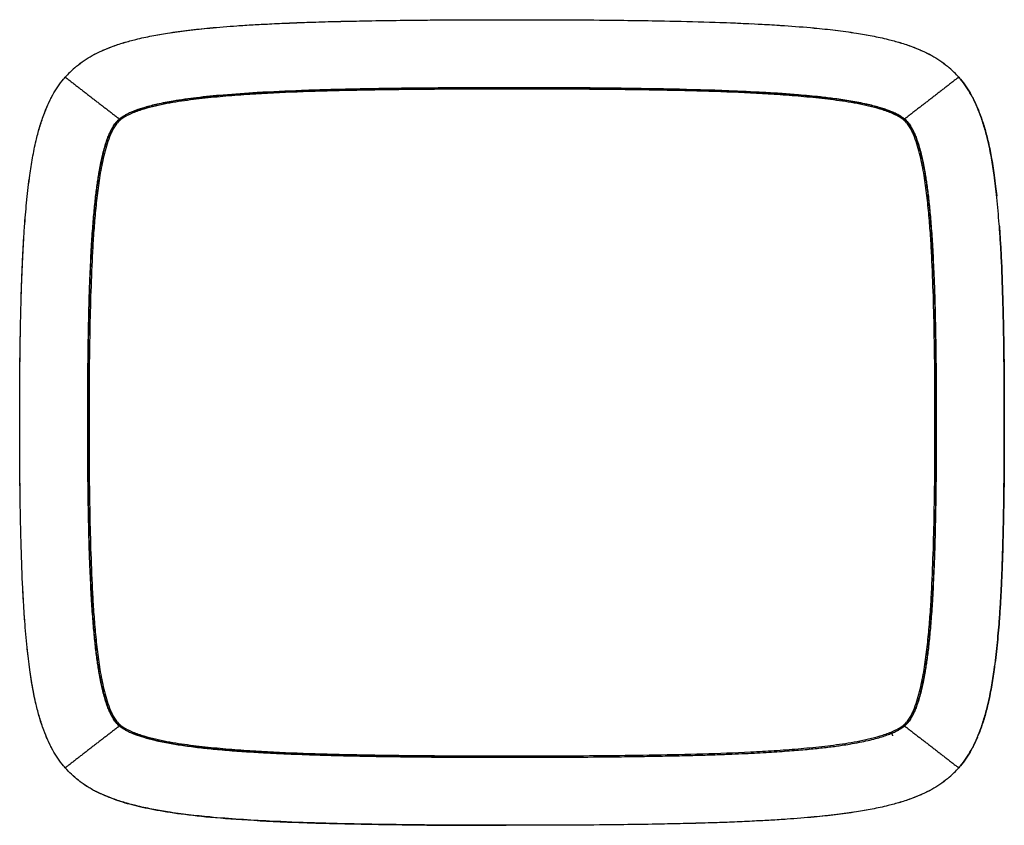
# Model space of a CAD drawing. Header units: millimetres. Extents: x -55 to 55, y -45 to 45.
import ezdxf

# ---------------------------------------------------------------- set-up
doc = ezdxf.new("R2010")
doc.units = ezdxf.units.MM
doc.header["$MEASUREMENT"] = 0
doc.layers.add('Make2D$Visibile$Curve', color=7, linetype='Continuous', true_color=0x000000)

msp = doc.modelspace()

# ---------------------------------------------------------------- linework, layer by layer
at = {"layer": 'Make2D$Visibile$Curve', "color": 18, "lineweight": -3, "true_color": 0x000000}
for points, knots in [([(-48.65, 39.8), (-48.37, 40.03), (-48.09, 40.24), (-47.79, 40.43), (-47.5, 40.63), (-47.2, 40.82), (-46.89, 40.99), (-46.54, 41.18), (-46.19, 41.36), (-45.83, 41.52), (-45.47, 41.69), (-45.1, 41.84), (-44.73, 41.97), (-44.28, 42.14), (-43.83, 42.29), (-43.38, 42.43), (-42.92, 42.57), (-42.47, 42.69), (-42.01, 42.8), (-41.42, 42.95), (-40.84, 43.07), (-40.25, 43.19), (-39.66, 43.3), (-39.08, 43.41), (-38.49, 43.5), (-37.7, 43.62), (-36.91, 43.73), (-36.13, 43.82), (-35.34, 43.92), (-34.55, 44), (-33.76, 44.07), (-33.26, 44.12), (-32.76, 44.17), (-32.25, 44.21), (-31.75, 44.25), (-31.25, 44.28), (-30.74, 44.32), (-30.14, 44.36), (-29.53, 44.4), (-28.92, 44.44), (-28.32, 44.47), (-27.71, 44.5), (-27.1, 44.53), (-26.36, 44.57), (-25.61, 44.6), (-24.87, 44.63), (-24.13, 44.66), (-23.38, 44.69), (-22.64, 44.72), (-20.77, 44.78), (-18.9, 44.83), (-17.02, 44.86), (-14.6, 44.91), (-12.18, 44.94), (-9.76, 44.96), (-8.14, 44.98), (-6.51, 44.99), (-4.88, 44.99), (-3.25, 45), (-1.63, 45), (0, 45), (1.63, 45), (3.25, 45), (4.88, 44.99), (6.51, 44.99), (8.14, 44.98), (9.76, 44.96), (10.97, 44.95), (12.18, 44.94), (13.39, 44.92), (14.6, 44.91), (15.81, 44.89), (17.02, 44.86), (18.7, 44.83), (20.38, 44.79), (22.06, 44.74), (23.74, 44.68), (25.42, 44.62), (27.1, 44.53), (28.21, 44.48), (29.32, 44.42), (30.43, 44.34), (31.54, 44.27), (32.65, 44.18), (33.76, 44.07), (34.55, 44), (35.34, 43.92), (36.13, 43.82), (36.91, 43.73), (37.7, 43.62), (38.49, 43.5), (39.08, 43.41), (39.66, 43.3), (40.25, 43.19), (40.84, 43.07), (41.42, 42.95), (42.01, 42.8), (42.47, 42.69), (42.92, 42.57), (43.38, 42.43), (43.83, 42.29), (44.28, 42.14), (44.73, 41.97), (45.1, 41.84), (45.47, 41.69), (45.83, 41.52), (46.19, 41.36), (46.54, 41.18), (46.89, 40.99), (47.2, 40.82), (47.5, 40.63), (47.79, 40.43), (48.09, 40.24), (48.37, 40.03), (48.65, 39.8)], [10.144133, 10.144133, 10.144133, 10.144133, 20.765394, 20.765394, 20.765394, 31.356984, 31.356984, 31.356984, 43.2824, 43.2824, 43.2824, 55.164519, 55.164519, 55.164519, 69.423829, 69.423829, 69.423829, 83.639462, 83.639462, 83.639462, 101.610753, 101.610753, 101.610753, 119.54418, 119.54418, 119.54418, 143.35712, 143.35712, 143.35712, 167.139215, 167.139215, 167.139215, 182.295143, 182.295143, 182.295143, 197.444629, 197.444629, 197.444629, 215.671697, 215.671697, 215.671697, 233.893054, 233.893054, 233.893054, 256.246515, 256.246515, 256.246515, 278.59489, 278.59489, 278.59489, 334.734842, 334.734842, 334.734842, 407.360741, 407.360741, 407.360741, 456.17678, 456.17678, 456.17678, 504.989197, 504.989197, 504.989197, 553.80152, 553.80152, 553.80152, 602.61765, 602.61765, 602.61765, 638.928384, 638.928384, 638.928384, 675.243244, 675.243244, 675.243244, 725.654616, 725.654616, 725.654616, 776.085443, 776.085443, 776.085443, 809.450664, 809.450664, 809.450664, 842.840332, 842.840332, 842.840332, 866.622507, 866.622507, 866.622507, 890.435386, 890.435386, 890.435386, 908.368871, 908.368871, 908.368871, 926.340102, 926.340102, 926.340102, 940.555794, 940.555794, 940.555794, 954.815042, 954.815042, 954.815042, 966.697212, 966.697212, 966.697212, 978.622574, 978.622574, 978.622574, 989.214202, 989.214202, 989.214202, 999.835421, 999.835421, 999.835421, 999.835421]), ([(-45.22, 41.78), (-45.06, 41.85), (-44.44, 42.09), (-43.36, 42.45), (-41.87, 42.85), (-40.24, 43.2), (-38.7, 43.47), (-37.4, 43.66), (-36.24, 43.81), (-35.03, 43.95), (-33.68, 44.09), (-32.25, 44.21), (-30.03, 44.38), (-27.57, 44.52), (-24.87, 44.64), (-22.44, 44.73), (-19.83, 44.8), (-16.75, 44.87), (-13.39, 44.92), (-10.16, 44.96), (-7.32, 44.98), (-4.88, 44.99), (-2.44, 45), (0, 45), (2.44, 45), (5.69, 44.99), (9.34, 44.97), (13.39, 44.92), (17.49, 44.86), (21.94, 44.75), (25.18, 44.63), (26.75, 44.55)], [34.720256, 34.720256, 34.720256, 34.720256, 39.561415, 53.009651, 66.457887, 84.034605, 101.611323, 112.565405, 123.519487, 136.402393, 149.285298, 164.625664, 179.96603, 217.047705, 239.868926, 262.690146, 291.424732, 320.159317, 357.399539, 394.639761, 419.701078, 444.762396, 469.823714, 494.885031, 519.946349, 545.007666, 595.130301, 632.370523, 669.610745, 721.166551, 769.101818, 769.101818, 769.101818, 769.101818]), ([(28.22, 44.48), (28.95, 44.44), (30.8, 44.32), (33.43, 44.12), (36.12, 43.84), (38.28, 43.54), (40.24, 43.2), (41.87, 42.85), (43.36, 42.45), (44.47, 42.08), (45.13, 41.82), (45.33, 41.74)], [784.086187, 784.086187, 784.086187, 784.086187, 806.603561, 840.484764, 864.321752, 888.158739, 905.735457, 923.312176, 936.760412, 950.208648, 956.095461, 956.095461, 956.095461, 956.095461]), ([(-48.65, 39.8), (-48.37, 40.03), (-47.79, 40.46), (-46.91, 40.99), (-46.31, 41.3), (-46.01, 41.44)], [0, 0, 0, 0, 9.073885, 18.147771, 26.894334, 26.894334, 26.894334, 26.894334]), ([(-46, 41.44), (-45.94, 41.47), (-45.73, 41.57), (-45.52, 41.66), (-45.37, 41.72)], [27.006415, 27.006415, 27.006415, 27.006415, 28.854611, 33.212441, 33.212441, 33.212441, 33.212441]), ([(45.4, 41.71), (45.54, 41.65), (46.04, 41.43), (46.84, 41.03), (47.79, 40.46), (48.37, 40.03), (48.65, 39.8)], [956.790034, 956.790034, 956.790034, 956.790034, 960.915473, 971.622333, 980.696229, 989.770124, 989.770124, 989.770124, 989.770124]), ([(-48.65, 39.8), (-48.91, 39.59), (-49.35, 39.19), (-49.75, 38.77), (-49.91, 38.58)], [0, 0, 0, 0, 9.9912, 17.201948, 17.201948, 17.201948, 17.201948]), ([(49.91, 38.58), (49.75, 38.77), (49.35, 39.19), (48.91, 39.59), (48.65, 39.8)], [807.733422, 807.733422, 807.733422, 807.733422, 814.944195, 824.935367, 824.935367, 824.935367, 824.935367]), ([(-49.91, -38.58), (-49.97, -38.51), (-50.03, -38.44), (-50.1, -38.37), (-50.32, -38.09), (-50.54, -37.8), (-50.74, -37.51), (-50.94, -37.21), (-51.13, -36.91), (-51.3, -36.6), (-51.5, -36.24), (-51.69, -35.87), (-51.85, -35.5), (-52.02, -35.13), (-52.17, -34.75), (-52.32, -34.37), (-52.49, -33.9), (-52.64, -33.42), (-52.78, -32.94), (-52.93, -32.46), (-53.05, -31.97), (-53.17, -31.49), (-53.32, -30.85), (-53.45, -30.21), (-53.56, -29.56), (-53.68, -28.92), (-53.78, -28.27), (-53.87, -27.62), (-53.93, -27.21), (-53.98, -26.8), (-54.03, -26.39), (-54.08, -25.98), (-54.13, -25.56), (-54.17, -25.15), (-54.22, -24.66), (-54.27, -24.16), (-54.31, -23.66), (-54.35, -23.17), (-54.39, -22.67), (-54.43, -22.18), (-54.48, -21.57), (-54.52, -20.96), (-54.55, -20.35), (-54.59, -19.74), (-54.62, -19.13), (-54.65, -18.52), (-54.73, -16.99), (-54.79, -15.46), (-54.83, -13.93), (-54.86, -12.94), (-54.88, -11.95), (-54.9, -10.96), (-54.92, -9.97), (-54.94, -8.98), (-54.95, -7.99), (-54.97, -6.66), (-54.98, -5.32), (-54.99, -3.99), (-55, -2.66), (-55, -1.33), (-55, 0), (-55, 1.33), (-55, 2.66), (-54.99, 3.99), (-54.98, 5.32), (-54.97, 6.66), (-54.95, 7.99), (-54.94, 8.98), (-54.92, 9.97), (-54.9, 10.96), (-54.88, 11.95), (-54.86, 12.94), (-54.83, 13.93), (-54.81, 14.69), (-54.78, 15.46), (-54.75, 16.23), (-54.72, 16.99), (-54.69, 17.76), (-54.65, 18.52), (-54.62, 19.13), (-54.59, 19.74), (-54.55, 20.35), (-54.52, 20.96), (-54.48, 21.57), (-54.43, 22.18), (-54.36, 23.08), (-54.29, 23.99), (-54.19, 24.9), (-54.1, 25.81), (-54, 26.72), (-53.87, 27.62), (-53.78, 28.27), (-53.68, 28.92), (-53.56, 29.56), (-53.45, 30.21), (-53.32, 30.85), (-53.17, 31.49), (-53.05, 31.97), (-52.93, 32.46), (-52.78, 32.94), (-52.64, 33.42), (-52.49, 33.9), (-52.32, 34.37), (-52.17, 34.75), (-52.02, 35.13), (-51.85, 35.5), (-51.69, 35.87), (-51.5, 36.24), (-51.3, 36.6), (-51.13, 36.91), (-50.94, 37.21), (-50.74, 37.51), (-50.54, 37.8), (-50.32, 38.09), (-50.1, 38.37), (-50.03, 38.44), (-49.97, 38.51), (-49.91, 38.58)], [18.212873, 18.212873, 18.212873, 18.212873, 21.056187, 21.056187, 21.056187, 31.801394, 31.801394, 31.801394, 42.517743, 42.517743, 42.517743, 54.790315, 54.790315, 54.790315, 67.016622, 67.016622, 67.016622, 82.070865, 82.070865, 82.070865, 97.076186, 97.076186, 97.076186, 116.748094, 116.748094, 116.748094, 136.376358, 136.376358, 136.376358, 148.828845, 148.828845, 148.828845, 161.271958, 161.271958, 161.271958, 176.219127, 176.219127, 176.219127, 191.157881, 191.157881, 191.157881, 209.467834, 209.467834, 209.467834, 227.77025, 227.77025, 227.77025, 273.722739, 273.722739, 273.722739, 303.439863, 303.439863, 303.439863, 333.151007, 333.151007, 333.151007, 373.093218, 373.093218, 373.093218, 413.029989, 413.029989, 413.029989, 452.966637, 452.966637, 452.966637, 492.908967, 492.908967, 492.908967, 522.619999, 522.619999, 522.619999, 552.337221, 552.337221, 552.337221, 575.309783, 575.309783, 575.309783, 598.289348, 598.289348, 598.289348, 616.591523, 616.591523, 616.591523, 634.90143, 634.90143, 634.90143, 662.27512, 662.27512, 662.27512, 689.68482, 689.68482, 689.68482, 709.313217, 709.313217, 709.313217, 728.985023, 728.985023, 728.985023, 743.990432, 743.990432, 743.990432, 759.044587, 759.044587, 759.044587, 771.270966, 771.270966, 771.270966, 783.543466, 783.543466, 783.543466, 794.259867, 794.259867, 794.259867, 805.005024, 805.005024, 805.005024, 807.848375, 807.848375, 807.848375, 807.848375]), ([(-54.76, 16), (-54.76, 16.07), (-54.73, 16.91), (-54.67, 18.36), (-54.56, 20.35), (-54.42, 22.47), (-54.21, 24.89), (-53.92, 27.35), (-53.58, 29.55), (-53.22, 31.32), (-52.81, 32.92), (-52.37, 34.26), (-51.88, 35.49), (-51.35, 36.54), (-50.76, 37.51), (-50.27, 38.16), (-49.97, 38.51), (-49.91, 38.58)], [578.920617, 578.920617, 578.920617, 578.920617, 581.237698, 605.038434, 623.912668, 642.786902, 670.731413, 698.675924, 718.255604, 737.835284, 752.254506, 766.673728, 777.835912, 788.998096, 798.294258, 807.590421, 810.006129, 810.006129, 810.006129, 810.006129]), ([(-49.91, 38.58), (-49.91, 38.58), (-49.9, 38.58), (-49.88, 38.56), (-49.86, 38.55), (-49.84, 38.53), (-49.82, 38.51), (-49.79, 38.49), (-49.75, 38.46), (-49.73, 38.45), (-49.7, 38.42), (-49.69, 38.41), (-49.67, 38.4)], [0, 0, 0, 0, 1.186368, 1.186368, 2.372702, 2.372702, 2.372702, 3.559047, 3.559047, 4.150786, 4.150786, 4.741964, 4.741964, 4.741964, 4.741964]), ([(49.91, 38.58), (49.91, 38.58), (49.9, 38.58), (49.88, 38.56), (49.86, 38.55), (49.84, 38.53), (49.82, 38.51), (49.79, 38.49), (49.75, 38.46), (49.73, 38.45), (49.7, 38.42), (49.69, 38.41), (49.67, 38.4)], [0, 0, 0, 0, 1.186368, 1.186368, 2.372702, 2.372702, 2.372702, 3.559047, 3.559047, 4.150787, 4.150787, 4.741976, 4.741976, 4.741976, 4.741976]), ([(49.91, -38.58), (49.97, -38.51), (50.27, -38.17), (50.75, -37.52), (51.34, -36.56), (51.87, -35.51), (52.36, -34.28), (52.8, -32.94), (53.22, -31.34), (53.58, -29.56), (53.92, -27.37), (54.21, -24.9), (54.42, -22.48), (54.56, -20.35), (54.67, -18.37), (54.76, -16.23), (54.84, -13.7), (54.91, -10.96), (54.96, -7.65), (54.99, -3.99), (55, 0), (54.99, 3.99), (54.96, 7.65), (54.91, 10.96), (54.82, 14.47), (54.71, 17.6), (54.56, 20.35), (54.44, 22.06), (54.31, 23.66), (54.18, 25.07), (54.03, 26.39), (53.84, 27.86), (53.58, 29.56), (53.22, 31.34), (52.8, 32.94), (52.36, 34.28), (51.87, 35.51), (51.34, 36.56), (50.75, 37.52), (50.27, 38.17), (49.97, 38.51), (49.91, 38.58)], [17.201948, 17.201948, 17.201948, 17.201948, 19.982444, 30.504774, 41.027104, 53.119115, 65.211125, 80.153544, 95.095963, 114.738219, 134.380476, 161.856333, 189.332191, 207.723928, 226.115665, 249.215186, 272.314707, 302.203463, 332.09222, 372.279959, 412.467698, 452.655436, 492.843175, 522.731932, 552.620689, 598.81973, 617.211467, 635.603204, 650.601474, 665.599743, 678.077331, 690.55492, 710.197176, 729.839433, 744.781852, 759.72427, 771.816281, 783.908291, 794.430622, 804.952952, 807.733422, 807.733422, 807.733422, 807.733422]), ([(49.91, 38.58), (49.97, 38.51), (50.27, 38.16), (50.76, 37.51), (51.35, 36.54), (51.88, 35.49), (52.37, 34.26), (52.81, 32.92), (53.13, 31.67), (53.37, 30.6), (53.55, 29.65), (53.72, 28.66), (53.88, 27.56), (54.03, 26.44), (54.11, 25.67), (54.15, 25.31)], [14.920381, 14.920381, 14.920381, 14.920381, 17.336043, 26.632205, 35.928368, 47.090552, 58.252735, 72.671957, 87.091179, 96.079889, 105.068599, 115.659569, 126.250539, 138.888699, 149.860312, 149.860312, 149.860312, 149.860312]), ([(42.43, 34.71), (42.31, 34.76), (42.03, 34.87), (41.56, 35.04), (40.75, 35.29), (39.51, 35.6), (37.85, 35.91), (36.12, 36.17), (34.17, 36.41), (32.21, 36.59), (30.09, 36.75), (27.51, 36.91), (23.42, 37.1), (18.69, 37.23), (12.95, 37.33), (7.26, 37.39), (0.78, 37.4), (-5.83, 37.39), (-11.77, 37.35), (-17.76, 37.25), (-22.99, 37.12), (-28.09, 36.89), (-31.99, 36.62), (-35.13, 36.31), (-37.59, 35.97), (-39.51, 35.6), (-40.92, 35.25), (-41.85, 34.95), (-42.31, 34.76), (-42.43, 34.71)], [-853.06359, -853.06359, -853.06359, -853.06359, -849.086511, -843.803606, -837.808931, -823.426368, -805.155222, -786.867214, -770.680621, -746.062483, -727.780907, -707.080436, -668.438619, -605.189789, -565.331272, -496.627866, -434.904105, -371.330528, -298.909222, -257.261179, -191.747378, -142.403609, -104.305638, -74.418729, -47.932572, -29.66143, -15.278872, -4.001298, 0, 0, 0, 0]), ([(42.37, 34.58), (41.96, 34.74), (41.13, 35.03), (39.42, 35.47), (37.25, 35.87), (34.61, 36.21), (31.96, 36.46), (29.3, 36.66), (25.76, 36.85), (21.32, 37.02), (15.99, 37.14), (10.66, 37.21), (5.33, 37.24), (0, 37.25), (-5.33, 37.24), (-10.66, 37.21), (-15.99, 37.14), (-21.32, 37.02), (-25.76, 36.85), (-29.3, 36.66), (-31.96, 36.46), (-34.61, 36.21), (-37.25, 35.87), (-39.42, 35.47), (-41.13, 35.03), (-41.96, 34.74), (-42.37, 34.58)], [1149.133365, 1149.133365, 1149.133365, 1149.133365, 1162.461441, 1175.789517, 1202.445669, 1229.10182, 1255.757972, 1282.414124, 1309.070276, 1362.382579, 1415.694883, 1469.007186, 1522.319489, 1575.631793, 1628.944096, 1682.2564, 1735.568703, 1788.881007, 1842.19331, 1868.849462, 1895.505614, 1922.161765, 1948.817917, 1975.474069, 1988.802145, 2002.13022, 2002.13022, 2002.13022, 2002.13022]), ([(-39.47, 35.59), (-39.25, 35.64), (-38.67, 35.76), (-37.81, 35.91), (-36.93, 36.05), (-36.19, 36.16), (-35.46, 36.25), (-34.69, 36.34), (-33.85, 36.43), (-32.96, 36.52), (-32, 36.6), (-30.97, 36.68), (-29.87, 36.76), (-28.67, 36.84), (-27.39, 36.91), (-26, 36.98), (-24.5, 37.04), (-22.87, 37.11), (-21.1, 37.16), (-19.16, 37.21), (-17.04, 37.26), (-14.71, 37.3), (-11.42, 37.35), (-7.77, 37.38), (-3.69, 37.4), (0, 37.4), (3.69, 37.4), (7.77, 37.38), (11.42, 37.35), (14.71, 37.3), (17.04, 37.26), (19.16, 37.21), (21.1, 37.16), (22.87, 37.11), (24.96, 37.03), (26.89, 36.94), (28.67, 36.84), (29.87, 36.76), (30.97, 36.68), (32.3, 36.58), (33.54, 36.46), (34.69, 36.34), (35.69, 36.22), (36.69, 36.09), (37.81, 35.91), (38.78, 35.74), (39.74, 35.54), (40.58, 35.33), (41.29, 35.13), (41.89, 34.92), (42.26, 34.78), (42.43, 34.71)], [30.926904, 30.926904, 30.926904, 30.926904, 37.51531, 48.791421, 57.218722, 64.059365, 71.356542, 79.163274, 87.519026, 96.468199, 106.060846, 116.353942, 127.443707, 139.377494, 152.204349, 166.05361, 181.038452, 197.289948, 214.961958, 234.235682, 255.385056, 278.616707, 304.166529, 354.134746, 388.207628, 426.522077, 464.836526, 498.909408, 548.877626, 574.427448, 597.659099, 618.808473, 638.082197, 655.754206, 672.005703, 700.839805, 713.666661, 725.600448, 736.690213, 746.983308, 765.525128, 773.88088, 781.687613, 795.825433, 804.252733, 815.528845, 825.362553, 833.906225, 841.289327, 847.625235, 853.017762, 853.017762, 853.017762, 853.017762]), ([(-42.43, 34.71), (-42.26, 34.78), (-41.89, 34.92), (-41.29, 35.13), (-40.58, 35.33), (-40, 35.47), (-39.66, 35.55), (-39.6, 35.56)], [0, 0, 0, 0, 5.39735, 11.738925, 19.12863, 27.679944, 29.585146, 29.585146, 29.585146, 29.585146]), ([(-42.37, 34.58), (-42.54, 34.5), (-42.88, 34.35), (-43.36, 34.09), (-43.8, 33.77), (-44.18, 33.39), (-44.48, 32.93), (-44.82, 32.28), (-45.16, 31.41), (-45.48, 30.34), (-45.73, 29.25), (-45.95, 28.14), (-46.19, 26.66), (-46.42, 24.8), (-46.64, 22.56), (-46.8, 20.31), (-46.96, 17.3), (-47.1, 13.54), (-47.2, 9.03), (-47.24, 4.89), (-47.25, 1.51), (-47.25, -1.51), (-47.24, -4.89), (-47.2, -9.03), (-47.1, -13.54), (-46.96, -17.3), (-46.8, -20.31), (-46.64, -22.56), (-46.42, -24.8), (-46.19, -26.66), (-45.95, -28.14), (-45.73, -29.25), (-45.48, -30.34), (-45.16, -31.41), (-44.82, -32.28), (-44.48, -32.93), (-44.18, -33.39), (-43.8, -33.77), (-43.36, -34.09), (-42.88, -34.35), (-42.54, -34.5), (-42.37, -34.58)], [2002.13022, 2002.13022, 2002.13022, 2002.13022, 2007.775806, 2013.421391, 2019.066977, 2024.712562, 2030.358148, 2036.003733, 2047.294904, 2058.586075, 2069.877246, 2081.168417, 2092.459588, 2115.04193, 2137.624271, 2160.206613, 2182.788955, 2227.953639, 2273.118322, 2318.283006, 2352.156517, 2374.738858, 2408.612373, 2453.777057, 2498.941741, 2544.106425, 2566.688766, 2589.271108, 2611.85345, 2634.435792, 2645.726963, 2657.018134, 2668.309305, 2679.600476, 2690.891646, 2696.537232, 2702.182817, 2707.828403, 2713.473988, 2719.119574, 2724.765159, 2724.765159, 2724.765159, 2724.765159]), ([(-42.43, 34.71), (-42.57, 34.66), (-42.82, 34.54), (-43.16, 34.37), (-43.44, 34.2), (-43.67, 34.05), (-43.8, 33.95), (-43.86, 33.9)], [2002.13022, 2002.13022, 2002.13022, 2002.13022, 2006.664307, 2010.484037, 2013.666589, 2016.347163, 2018.621719, 2018.621719, 2018.621719, 2018.621719]), ([(42.37, -34.58), (42.54, -34.5), (42.88, -34.35), (43.36, -34.09), (43.8, -33.77), (44.18, -33.39), (44.48, -32.93), (44.82, -32.28), (45.16, -31.41), (45.48, -30.34), (45.73, -29.25), (45.95, -28.14), (46.19, -26.66), (46.42, -24.8), (46.64, -22.56), (46.8, -20.31), (46.96, -17.3), (47.1, -13.54), (47.2, -9.03), (47.24, -4.89), (47.25, -1.51), (47.25, 1.51), (47.24, 4.89), (47.2, 9.03), (47.1, 13.54), (46.96, 17.3), (46.8, 20.31), (46.64, 22.56), (46.42, 24.8), (46.19, 26.66), (45.95, 28.14), (45.73, 29.25), (45.48, 30.34), (45.16, 31.41), (44.82, 32.28), (44.48, 32.93), (44.18, 33.39), (43.8, 33.77), (43.36, 34.09), (42.88, 34.35), (42.54, 34.5), (42.37, 34.58)], [426.498434, 426.498434, 426.498434, 426.498434, 432.144019, 437.789604, 443.43519, 449.080775, 454.726361, 460.371946, 471.663117, 482.954288, 494.245458, 505.536629, 516.8278, 539.410142, 561.992483, 584.574825, 607.157166, 652.32185, 697.486533, 742.651216, 776.524725, 799.107066, 832.980583, 878.145266, 923.309949, 968.474632, 991.056974, 1013.639316, 1036.221657, 1058.803999, 1070.09517, 1081.38634, 1092.677511, 1103.968682, 1115.259853, 1120.905438, 1126.551024, 1132.196609, 1137.842194, 1143.48778, 1149.133365, 1149.133365, 1149.133365, 1149.133365]), ([(43.86, 33.9), (43.85, 33.91), (43.67, 34.05), (43.36, 34.26), (42.89, 34.51), (42.59, 34.65), (42.43, 34.71)], [-17.225187, -17.225187, -17.225187, -17.225187, -16.805465, -9.948911, -5.446784, 0, 0, 0, 0]), ([(42.43, 34.71), (42.57, 34.66), (42.82, 34.54), (43.16, 34.37), (43.44, 34.2), (43.67, 34.05), (43.8, 33.95), (43.86, 33.9)], [0, 0, 0, 0, 4.534415, 8.35442, 11.5372, 14.217967, 16.49268, 16.49268, 16.49268, 16.49268]), ([(-43.86, 33.9), (-43.91, 33.86), (-44.02, 33.76), (-44.2, 33.57), (-44.39, 33.34), (-44.55, 33.09), (-44.78, 32.69), (-45.02, 32.18), (-45.29, 31.45), (-45.54, 30.66), (-45.79, 29.69), (-46.05, 28.44), (-46.3, 26.92), (-46.54, 25.05), (-46.76, 22.86), (-46.96, 20.19), (-47.13, 16.92), (-47.27, 12.83), (-47.37, 7.63), (-47.4, 2.5), (-47.4, -2.09), (-47.38, -6.35), (-47.32, -10.83), (-47.19, -15.33), (-47.03, -18.91), (-46.85, -21.82), (-46.64, -24.19), (-46.41, -26.15), (-46.19, -27.63), (-45.97, -28.85), (-45.75, -29.85), (-45.5, -30.8), (-45.25, -31.57), (-45.02, -32.19), (-44.78, -32.68), (-44.52, -33.15), (-44.27, -33.5), (-44.03, -33.75), (-43.91, -33.86), (-43.86, -33.9)], [-705.537063, -705.537063, -705.537063, -705.537063, -703.162724, -700.71607, -696.990805, -693.493748, -691.19279, -682.786659, -675.947841, -667.619016, -657.495502, -645.94259, -629.221284, -611.341312, -589.695236, -563.601412, -531.621455, -492.026668, -442.010921, -376.83866, -339.644002, -305.574315, -250.096924, -206.53084, -171.629483, -143.335725, -119.894361, -100.597568, -84.470497, -75.167998, -63.468455, -53.67092, -45.567251, -38.925549, -33.529352, -28.652859, -22.308324, -19.599869, -17.225176, -17.225176, -17.225176, -17.225176]), ([(-43.86, -33.9), (-43.91, -33.85), (-44.02, -33.76), (-44.16, -33.61), (-44.31, -33.44), (-44.45, -33.24), (-44.58, -33.05), (-44.68, -32.86), (-44.8, -32.64), (-44.96, -32.3), (-45.16, -31.83), (-45.36, -31.26), (-45.57, -30.56), (-45.78, -29.73), (-45.96, -28.87), (-46.11, -28.07), (-46.22, -27.37), (-46.32, -26.71), (-46.42, -25.99), (-46.52, -25.21), (-46.61, -24.36), (-46.7, -23.45), (-46.79, -22.45), (-46.87, -21.38), (-46.95, -20.21), (-47.02, -18.94), (-47.09, -17.55), (-47.16, -16.04), (-47.22, -14.38), (-47.27, -12.55), (-47.31, -10.53), (-47.35, -8.29), (-47.38, -5.79), (-47.4, -3), (-47.4, 0), (-47.4, 3), (-47.38, 5.79), (-47.35, 8.29), (-47.31, 10.53), (-47.27, 12.55), (-47.22, 14.38), (-47.16, 16.04), (-47.09, 17.55), (-47.02, 18.94), (-46.95, 20.21), (-46.87, 21.38), (-46.79, 22.45), (-46.7, 23.45), (-46.61, 24.36), (-46.52, 25.21), (-46.42, 25.99), (-46.32, 26.71), (-46.22, 27.37), (-46.11, 28.07), (-45.96, 28.87), (-45.78, 29.73), (-45.57, 30.56), (-45.36, 31.26), (-45.16, 31.83), (-44.96, 32.3), (-44.8, 32.64), (-44.68, 32.86), (-44.58, 33.05), (-44.45, 33.24), (-44.33, 33.41), (-44.23, 33.53), (-44.14, 33.64), (-44.02, 33.76), (-43.91, 33.85), (-43.86, 33.9)], [16.492694, 16.492694, 16.492694, 16.492694, 18.598373, 20.64352, 22.799233, 25.237538, 28.114161, 29.760042, 31.571311, 35.759, 40.813682, 46.869313, 54.064503, 62.550202, 72.52789, 80.664658, 86.902149, 93.635124, 100.902979, 108.750351, 117.227801, 126.392872, 136.33998, 147.121824, 158.793626, 171.485721, 185.317782, 200.429966, 216.987419, 235.188288, 255.326009, 277.64184, 302.416406, 330.137906, 361.343457, 392.549007, 420.270508, 445.045074, 467.360905, 487.498626, 505.699495, 522.256947, 537.369131, 551.201193, 563.893288, 575.565089, 586.346933, 596.294042, 605.459113, 613.936562, 621.783935, 629.051789, 635.784765, 642.022255, 650.159024, 660.136712, 668.622411, 675.817601, 681.873232, 686.927913, 691.115602, 692.926871, 694.572753, 697.449375, 699.88768, 700.989768, 702.043394, 704.088541, 706.19422, 706.19422, 706.19422, 706.19422]), ([(-44.1, 34.09), (-44.08, 34.08), (-44.07, 34.07), (-44.04, 34.04), (-44.02, 34.03), (-43.98, 34), (-43.95, 33.97), (-43.93, 33.96), (-43.91, 33.94), (-43.89, 33.93), (-43.86, 33.91), (-43.86, 33.9), (-43.86, 33.9)], [0.043302, 0.043302, 0.043302, 0.043302, 0.644373, 0.644373, 1.245466, 1.245466, 2.450358, 2.450358, 2.450358, 3.641057, 3.641057, 4.832377, 4.832377, 4.832377, 4.832377]), ([(44.1, 34.09), (44.08, 34.08), (44.07, 34.07), (44.04, 34.04), (44.02, 34.03), (43.98, 34), (43.95, 33.97), (43.93, 33.96), (43.91, 33.94), (43.89, 33.93), (43.86, 33.91), (43.86, 33.9), (43.86, 33.9)], [0.043319, 0.043319, 0.043319, 0.043319, 0.644354, 0.644354, 1.245429, 1.245429, 2.450288, 2.450288, 2.450288, 3.640973, 3.640973, 4.832276, 4.832276, 4.832276, 4.832276]), ([(43.86, -33.9), (43.91, -33.86), (44.02, -33.76), (44.2, -33.57), (44.39, -33.34), (44.55, -33.09), (44.78, -32.69), (45.02, -32.18), (45.29, -31.45), (45.54, -30.66), (45.79, -29.69), (46.05, -28.44), (46.3, -26.92), (46.54, -25.05), (46.76, -22.86), (46.96, -20.19), (47.13, -16.92), (47.27, -12.83), (47.37, -7.63), (47.4, -2.5), (47.4, 2.09), (47.38, 6.35), (47.32, 10.83), (47.19, 15.33), (47.03, 18.91), (46.85, 21.82), (46.64, 24.19), (46.41, 26.15), (46.19, 27.63), (45.97, 28.85), (45.75, 29.85), (45.5, 30.8), (45.25, 31.57), (45.02, 32.19), (44.78, 32.68), (44.52, 33.15), (44.27, 33.5), (44.03, 33.75), (43.91, 33.86), (43.86, 33.9)], [-705.537095, -705.537095, -705.537095, -705.537095, -703.162698, -700.715974, -696.990789, -693.493731, -691.192798, -682.786633, -675.947873, -667.619023, -657.495512, -645.942598, -629.221293, -611.341321, -589.695244, -563.601421, -531.621463, -492.026675, -442.010927, -376.838664, -339.644007, -305.574318, -250.096926, -206.530842, -171.629484, -143.335725, -119.894362, -100.597569, -84.4705, -75.167991, -63.46847, -53.670908, -45.567256, -38.925563, -33.529337, -28.652985, -22.308412, -19.5998, -17.225187, -17.225187, -17.225187, -17.225187]), ([(43.86, 33.9), (43.91, 33.85), (44.02, 33.76), (44.16, 33.61), (44.31, 33.44), (44.45, 33.24), (44.58, 33.05), (44.68, 32.86), (44.8, 32.64), (44.96, 32.3), (45.15, 31.83), (45.36, 31.26), (45.57, 30.56), (45.78, 29.73), (45.96, 28.87), (46.11, 28.07), (46.22, 27.37), (46.32, 26.71), (46.42, 25.99), (46.52, 25.21), (46.61, 24.36), (46.7, 23.45), (46.79, 22.45), (46.87, 21.38), (46.95, 20.21), (47.02, 18.94), (47.09, 17.55), (47.16, 16.04), (47.22, 14.38), (47.27, 12.55), (47.31, 10.53), (47.35, 8.29), (47.38, 5.79), (47.4, 3), (47.4, 0), (47.4, -3), (47.38, -5.79), (47.35, -8.29), (47.31, -10.53), (47.27, -12.55), (47.22, -14.38), (47.16, -16.04), (47.09, -17.55), (47.02, -18.94), (46.95, -20.21), (46.87, -21.38), (46.79, -22.45), (46.7, -23.45), (46.61, -24.36), (46.52, -25.21), (46.42, -25.99), (46.32, -26.71), (46.22, -27.37), (46.11, -28.07), (45.96, -28.87), (45.78, -29.73), (45.57, -30.56), (45.36, -31.26), (45.15, -31.83), (44.96, -32.3), (44.8, -32.64), (44.68, -32.86), (44.58, -33.05), (44.45, -33.24), (44.33, -33.41), (44.23, -33.53), (44.18, -33.59), (44.15, -33.62), (44.15, -33.63)], [16.49268, 16.49268, 16.49268, 16.49268, 18.598217, 20.643225, 22.798793, 25.236933, 28.113361, 29.759131, 31.570278, 35.757683, 40.812023, 46.867245, 54.061947, 62.547073, 72.524086, 80.660304, 86.897373, 93.629893, 100.897256, 108.744097, 117.220973, 126.385424, 136.33186, 147.112975, 158.783987, 171.475224, 185.306349, 200.417511, 216.973844, 235.173482, 255.309841, 277.624162, 302.397052, 330.116678, 361.320118, 392.523558, 420.243183, 445.016073, 467.330395, 487.466753, 505.666391, 522.222724, 537.333886, 551.165012, 563.856248, 575.52726, 586.308375, 596.254811, 605.419262, 613.896138, 621.74298, 629.010343, 635.742863, 641.979931, 650.11615, 660.093162, 668.578288, 675.772991, 681.828213, 686.882552, 691.069958, 692.881104, 694.526874, 697.403302, 699.841442, 700.943456, 701.99701, 702.166553, 702.166553, 702.166553, 702.166553]), ([(54.44, 22.06), (54.48, 21.49), (54.56, 20.31), (54.71, 17.59), (54.8, 14.96), (54.87, 12.44), (54.91, 10.96), (54.93, 9.47), (54.96, 7.82), (54.98, 5.99), (55, 3.33), (55, 0.66), (55, -2), (54.99, -4.66), (54.97, -7.15), (54.93, -9.47), (54.91, -10.96), (54.87, -12.44), (54.83, -14.12), (54.79, -15.31), (54.76, -16)], [183.315205, 183.315205, 183.315205, 183.315205, 201.013796, 219.88803, 267.4895, 282.930935, 298.372369, 313.813803, 329.255237, 350.057236, 370.859235, 412.463232, 433.26523, 454.067229, 495.671226, 511.11266, 526.554095, 541.995529, 557.436963, 578.920617, 578.920617, 578.920617, 578.920617]), ([(-54.91, 10.88), (-54.91, 10.9), (-54.89, 11.43), (-54.87, 12.44), (-54.83, 14.12), (-54.79, 15.31), (-54.76, 16)], [525.721016, 525.721016, 525.721016, 525.721016, 526.554095, 541.995529, 557.436963, 578.920617, 578.920617, 578.920617, 578.920617]), ([(-54.44, -22.06), (-54.48, -21.49), (-54.56, -20.31), (-54.71, -17.59), (-54.8, -14.96), (-54.87, -12.44), (-54.91, -10.96), (-54.93, -9.47), (-54.96, -7.82), (-54.98, -5.99), (-55, -3.33), (-55, -0.66), (-55, 2), (-54.99, 4.66), (-54.97, 7.15), (-54.94, 9.2), (-54.92, 9.91), (-54.92, 10.13)], [183.313827, 183.313827, 183.313827, 183.313827, 201.013796, 219.88803, 267.4895, 282.930935, 298.372369, 313.813803, 329.255237, 350.057236, 370.859235, 412.463232, 433.26523, 454.067229, 495.671226, 511.11266, 517.923603, 517.923603, 517.923603, 517.923603]), ([(54.76, -16), (54.76, -16.07), (54.73, -16.91), (54.67, -18.36), (54.56, -20.35), (54.42, -22.47), (54.21, -24.89), (53.92, -27.35), (53.58, -29.55), (53.22, -31.32), (52.81, -32.92), (52.42, -34.1), (52.15, -34.8), (52.06, -35.02)], [578.920617, 578.920617, 578.920617, 578.920617, 581.237698, 605.038434, 623.912668, 642.786902, 670.731413, 698.675924, 718.255604, 737.835284, 752.254506, 766.673728, 773.186348, 773.186348, 773.186348, 773.186348]), ([(-52.44, -34.02), (-52.57, -33.65), (-52.84, -32.81), (-53.13, -31.67), (-53.37, -30.6), (-53.55, -29.65), (-53.72, -28.66), (-53.88, -27.56), (-54.03, -26.43), (-54.12, -25.65), (-54.15, -25.28)], [61.782738, 61.782738, 61.782738, 61.782738, 72.671957, 87.091179, 96.079889, 105.068599, 115.659569, 126.250539, 138.888699, 150.227515, 150.227515, 150.227515, 150.227515]), ([(-43.86, -33.9), (-43.86, -33.9), (-43.86, -33.91), (-43.89, -33.93), (-43.91, -33.94), (-43.93, -33.96), (-43.95, -33.97), (-43.98, -34), (-44.02, -34.03), (-44.04, -34.04), (-44.07, -34.07), (-44.08, -34.08), (-44.1, -34.09)], [0, 0, 0, 0, 1.191303, 1.191303, 2.381987, 2.381987, 2.381987, 3.586844, 3.586844, 4.187919, 4.187919, 4.788939, 4.788939, 4.788939, 4.788939]), ([(-43.86, -33.9), (-43.8, -33.95), (-43.67, -34.05), (-43.44, -34.2), (-43.16, -34.37), (-42.82, -34.54), (-42.57, -34.66), (-42.43, -34.71)], [2708.273652, 2708.273652, 2708.273652, 2708.273652, 2710.548213, 2713.228787, 2716.411338, 2720.231068, 2724.765159, 2724.765159, 2724.765159, 2724.765159]), ([(42.43, -34.71), (42.57, -34.66), (42.82, -34.54), (43.16, -34.37), (43.44, -34.2), (43.67, -34.05), (43.8, -33.95), (43.86, -33.9)], [426.498434, 426.498434, 426.498434, 426.498434, 431.032516, 434.852246, 438.034797, 440.715371, 442.989932, 442.989932, 442.989932, 442.989932]), ([(44.03, -33.75), (44.02, -33.75), (43.97, -33.8), (43.91, -33.85), (43.86, -33.9)], [703.879345, 703.879345, 703.879345, 703.879345, 704.045254, 706.194217, 706.194217, 706.194217, 706.194217]), ([(43.86, -33.9), (43.86, -33.9), (43.86, -33.91), (43.89, -33.93), (43.91, -33.94), (43.93, -33.96), (43.95, -33.97), (43.98, -34), (44.02, -34.03), (44.04, -34.04), (44.07, -34.07), (44.08, -34.08), (44.1, -34.09)], [0, 0, 0, 0, 1.191321, 1.191321, 2.38202, 2.38202, 2.38202, 3.586913, 3.586913, 4.188007, 4.188007, 4.789079, 4.789079, 4.789079, 4.789079]), ([(-49.91, -38.58), (-49.97, -38.51), (-50.27, -38.16), (-50.76, -37.51), (-51.35, -36.54), (-51.76, -35.72), (-51.98, -35.22), (-52.04, -35.08)], [14.920381, 14.920381, 14.920381, 14.920381, 17.336043, 26.632205, 35.928368, 47.090552, 51.171188, 51.171188, 51.171188, 51.171188]), ([(-42.43, -34.71), (-42.32, -34.76), (-41.9, -34.92), (-41.06, -35.2), (-39.78, -35.54), (-38.29, -35.84), (-36.63, -36.1), (-34.93, -36.32), (-33.03, -36.52), (-31.01, -36.69), (-28.85, -36.83), (-26.34, -36.97), (-23.45, -37.09), (-18.84, -37.23), (-14.16, -37.32), (-9.42, -37.37), (-6.12, -37.39), (-2.98, -37.4), (-0.99, -37.4), (0, -37.4)], [-426.524865, -426.524865, -426.524865, -426.524865, -423.040901, -412.65046, -399.490736, -382.842203, -366.950603, -348.689358, -331.415598, -309.536044, -288.02749, -266.518936, -233.982364, -201.445791, -128.425561, -93.942494, -59.459427, -29.729713, 0, 0, 0, 0]), ([(-40.27, -35.4), (-40.38, -35.38), (-40.74, -35.28), (-41.29, -35.13), (-41.89, -34.92), (-42.26, -34.78), (-42.43, -34.71)], [403.809817, 403.809817, 403.809817, 403.809817, 407.375461, 414.767256, 421.110624, 426.5095, 426.5095, 426.5095, 426.5095]), ([(-42.37, -34.58), (-41.96, -34.74), (-41.13, -35.03), (-39.42, -35.47), (-37.25, -35.87), (-34.61, -36.21), (-31.96, -36.46), (-29.3, -36.66), (-25.76, -36.85), (-21.32, -37.02), (-15.99, -37.14), (-10.66, -37.21), (-5.33, -37.24), (-1.78, -37.25), (0, -37.25)], [2724.765159, 2724.765159, 2724.765159, 2724.765159, 2738.093235, 2751.421311, 2778.077462, 2804.733614, 2831.389765, 2858.045917, 2884.702068, 2938.014371, 2991.326675, 3044.638978, 3097.951281, 3151.263584, 3151.263584, 3151.263584, 3151.263584]), ([(0, -37.25), (1.78, -37.25), (5.33, -37.24), (10.66, -37.21), (15.99, -37.14), (21.32, -37.02), (25.76, -36.85), (29.3, -36.66), (31.96, -36.46), (34.61, -36.21), (37.25, -35.87), (39.42, -35.47), (41.13, -35.03), (41.96, -34.74), (42.37, -34.58)], [0, 0, 0, 0, 53.312304, 106.624608, 159.936913, 213.249217, 266.561521, 293.217673, 319.873825, 346.529977, 373.186129, 399.842281, 413.170358, 426.498434, 426.498434, 426.498434, 426.498434]), ([(0, -37.4), (1.28, -37.4), (3.69, -37.4), (7.77, -37.38), (11.42, -37.35), (14.71, -37.3), (17.04, -37.26), (19.16, -37.21), (21.1, -37.16), (22.87, -37.11), (24.5, -37.04), (26, -36.98), (27.39, -36.91), (28.67, -36.84), (29.87, -36.76), (30.97, -36.68), (32, -36.6), (32.96, -36.52), (33.85, -36.43), (34.69, -36.34), (35.46, -36.25), (36.19, -36.16), (36.93, -36.05), (37.81, -35.91), (38.78, -35.74), (39.74, -35.54), (40.58, -35.33), (41.29, -35.13), (41.89, -34.92), (42.26, -34.78), (42.43, -34.71)], [0, 0, 0, 0, 38.314696, 72.387797, 122.356337, 147.906324, 171.138125, 192.287635, 211.561483, 229.233606, 245.485208, 260.470146, 274.319496, 287.146434, 299.080298, 310.170135, 320.463296, 330.056005, 339.005236, 347.361042, 355.167825, 362.465049, 369.305735, 377.733091, 389.009274, 398.843046, 407.386773, 414.769923, 421.105872, 426.498434, 426.498434, 426.498434, 426.498434]), ([(42.54, -34.99), (42.54, -34.98), (42.54, -34.97), (42.53, -34.96), (42.53, -34.95), (42.52, -34.93), (42.51, -34.92), (42.51, -34.91), (42.5, -34.9), (42.5, -34.88), (42.49, -34.87), (42.49, -34.85), (42.48, -34.85), (42.48, -34.83), (42.47, -34.82), (42.47, -34.81), (42.46, -34.8), (42.46, -34.79), (42.46, -34.78), (42.45, -34.77), (42.45, -34.76), (42.44, -34.75), (42.44, -34.75), (42.44, -34.74), (42.44, -34.74), (42.43, -34.71)], [0, 0, 0, 0, 0.395212, 0.395212, 0.790423, 0.790423, 1.185635, 1.185635, 1.580847, 1.580847, 1.976058, 1.976058, 2.37127, 2.37127, 2.766482, 2.766482, 3.161693, 3.161693, 3.556905, 3.556905, 3.952117, 3.952117, 4.347328, 4.347328, 4.74254, 4.74254, 4.74254, 4.74254]), ([(52, -35.17), (51.95, -35.28), (51.74, -35.75), (51.35, -36.54), (50.76, -37.51), (50.27, -38.16), (49.97, -38.51), (49.91, -38.58)], [774.675774, 774.675774, 774.675774, 774.675774, 777.835912, 788.998096, 798.294258, 807.590421, 810.006129, 810.006129, 810.006129, 810.006129]), ([(0, -37.4), (-1.28, -37.4), (-3.69, -37.4), (-7.77, -37.38), (-11.42, -37.35), (-14.71, -37.3), (-17.04, -37.26), (-19.16, -37.21), (-21.1, -37.16), (-22.87, -37.11), (-24.96, -37.03), (-26.89, -36.94), (-28.67, -36.84), (-29.87, -36.76), (-30.97, -36.68), (-32.3, -36.58), (-33.54, -36.46), (-34.69, -36.34), (-35.69, -36.22), (-36.69, -36.09), (-37.81, -35.91), (-38.78, -35.74), (-39.63, -35.56), (-40.11, -35.44), (-40.27, -35.4)], [0, 0, 0, 0, 38.313227, 72.385022, 122.351646, 147.900653, 171.131563, 192.280262, 211.553371, 229.224817, 245.475796, 274.308978, 287.135424, 299.068831, 310.158242, 320.451009, 338.992238, 347.347724, 355.154207, 369.291576, 377.718608, 388.994359, 398.827754, 403.809815, 403.809815, 403.809815, 403.809815]), ([(-49.67, -38.4), (-49.7, -38.42), (-49.73, -38.45), (-49.79, -38.49), (-49.82, -38.51), (-49.84, -38.53), (-49.86, -38.55), (-49.88, -38.56), (-49.9, -38.58), (-49.91, -38.58), (-49.91, -38.58)], [0.00055, 0.00055, 0.00055, 0.00055, 1.187732, 1.187732, 2.375503, 2.375503, 2.375503, 3.561837, 3.561837, 4.748205, 4.748205, 4.748205, 4.748205]), ([(49.67, -38.4), (49.7, -38.42), (49.73, -38.45), (49.79, -38.49), (49.82, -38.51), (49.84, -38.53), (49.86, -38.55), (49.88, -38.56), (49.9, -38.58), (49.91, -38.58), (49.91, -38.58)], [0.000562, 0.000562, 0.000562, 0.000562, 1.187731, 1.187731, 2.375502, 2.375502, 2.375502, 3.561836, 3.561836, 4.748204, 4.748204, 4.748204, 4.748204]), ([(-48.65, -39.8), (-48.91, -39.59), (-49.35, -39.2), (-49.75, -38.77), (-49.91, -38.58)], [0, 0, 0, 0, 8.667934, 14.920381, 14.920381, 14.920381, 14.920381]), ([(48.65, -39.8), (48.91, -39.59), (49.35, -39.19), (49.75, -38.77), (49.91, -38.58)], [0, 0, 0, 0, 9.9912, 17.201948, 17.201948, 17.201948, 17.201948]), ([(0, -45), (-1.63, -45), (-3.25, -45), (-4.88, -44.99), (-6.51, -44.99), (-8.14, -44.98), (-9.76, -44.96), (-10.97, -44.95), (-12.18, -44.94), (-13.39, -44.92), (-14.6, -44.91), (-15.81, -44.89), (-17.02, -44.86), (-18.7, -44.83), (-20.38, -44.79), (-22.06, -44.74), (-23.74, -44.68), (-25.42, -44.62), (-27.1, -44.53), (-28.21, -44.48), (-29.32, -44.42), (-30.43, -44.34), (-31.54, -44.27), (-32.65, -44.18), (-33.76, -44.07), (-34.55, -44), (-35.34, -43.92), (-36.13, -43.82), (-36.91, -43.73), (-37.7, -43.62), (-38.49, -43.5), (-39.08, -43.41), (-39.66, -43.3), (-40.25, -43.19), (-40.84, -43.07), (-41.42, -42.95), (-42.01, -42.8), (-42.47, -42.69), (-42.92, -42.57), (-43.38, -42.43), (-43.83, -42.29), (-44.28, -42.14), (-44.73, -41.97), (-45.1, -41.84), (-45.47, -41.69), (-45.83, -41.52), (-46.19, -41.36), (-46.54, -41.18), (-46.89, -40.99), (-47.2, -40.82), (-47.5, -40.63), (-47.79, -40.43), (-48.09, -40.24), (-48.37, -40.03), (-48.65, -39.8)], [0, 0, 0, 0, 48.812402, 48.812402, 48.812402, 97.628441, 97.628441, 97.628441, 133.93923, 133.93923, 133.93923, 170.254071, 170.254071, 170.254071, 220.665453, 220.665453, 220.665453, 271.096274, 271.096274, 271.096274, 304.461501, 304.461501, 304.461501, 337.851167, 337.851167, 337.851167, 361.633344, 361.633344, 361.633344, 385.446223, 385.446223, 385.446223, 403.379709, 403.379709, 403.379709, 421.350941, 421.350941, 421.350941, 435.566633, 435.566633, 435.566633, 449.825882, 449.825882, 449.825882, 461.708052, 461.708052, 461.708052, 473.633414, 473.633414, 473.633414, 484.225043, 484.225043, 484.225043, 494.846262, 494.846262, 494.846262, 494.846262]), ([(48.65, -39.8), (48.37, -40.03), (48.09, -40.24), (47.79, -40.43), (47.5, -40.63), (47.2, -40.82), (46.89, -40.99), (46.54, -41.18), (46.19, -41.36), (45.83, -41.52), (45.47, -41.69), (45.1, -41.84), (44.73, -41.97), (44.28, -42.14), (43.83, -42.29), (43.38, -42.43), (42.92, -42.57), (42.47, -42.69), (42.01, -42.8), (41.42, -42.95), (40.84, -43.07), (40.25, -43.19), (39.66, -43.3), (39.08, -43.41), (38.49, -43.5), (37.7, -43.62), (36.91, -43.73), (36.13, -43.82), (35.34, -43.92), (34.55, -44), (33.76, -44.07), (33.26, -44.12), (32.76, -44.17), (32.25, -44.21), (31.75, -44.25), (31.25, -44.28), (30.74, -44.32), (30.14, -44.36), (29.53, -44.4), (28.92, -44.44), (28.32, -44.47), (27.71, -44.5), (27.1, -44.53), (25.61, -44.61), (24.13, -44.67), (22.64, -44.72), (21.7, -44.75), (20.77, -44.77), (19.83, -44.8), (18.9, -44.82), (17.96, -44.84), (17.02, -44.86), (15.81, -44.89), (14.6, -44.91), (13.39, -44.92), (12.18, -44.94), (10.97, -44.95), (9.76, -44.96), (8.14, -44.98), (6.51, -44.99), (4.88, -44.99), (3.25, -45), (1.63, -45), (0, -45)], [5.069512, 5.069512, 5.069512, 5.069512, 15.690773, 15.690773, 15.690773, 26.282362, 26.282362, 26.282362, 38.207778, 38.207778, 38.207778, 50.089896, 50.089896, 50.089896, 64.349206, 64.349206, 64.349206, 78.564838, 78.564838, 78.564838, 96.536129, 96.536129, 96.536129, 114.469556, 114.469556, 114.469556, 138.282495, 138.282495, 138.282495, 162.064589, 162.064589, 162.064589, 177.220516, 177.220516, 177.220516, 192.370002, 192.370002, 192.370002, 210.59707, 210.59707, 210.59707, 228.818435, 228.818435, 228.818435, 273.52067, 273.52067, 273.52067, 301.592711, 301.592711, 301.592711, 329.660261, 329.660261, 329.660261, 365.975092, 365.975092, 365.975092, 402.28588, 402.28588, 402.28588, 451.101912, 451.101912, 451.101912, 499.914313, 499.914313, 499.914313, 499.914313]), ([(48.65, -39.8), (48.37, -40.03), (47.79, -40.46), (46.84, -41.03), (46.03, -41.44), (45.52, -41.66), (45.37, -41.72)], [0, 0, 0, 0, 9.073805, 18.147611, 28.854364, 33.212196, 33.212196, 33.212196, 33.212196]), ([(45.22, -41.78), (45.06, -41.85), (44.44, -42.09), (43.36, -42.45), (41.87, -42.85), (40.24, -43.2), (38.7, -43.47), (37.4, -43.66), (36.24, -43.81), (35.03, -43.95), (33.68, -44.09), (32.25, -44.21), (30.03, -44.38), (27.57, -44.52), (24.87, -44.64), (22.44, -44.73), (19.83, -44.8), (16.75, -44.87), (13.39, -44.92), (7.72, -44.99), (3.25, -45), (0, -45)], [34.719958, 34.719958, 34.719958, 34.719958, 39.561097, 53.009224, 66.457352, 84.033929, 101.610506, 112.5645, 123.518494, 136.401296, 149.284098, 164.624341, 179.964583, 217.04596, 239.866997, 262.688034, 291.422389, 320.156743, 357.396666, 394.636588, 494.881052, 494.881052, 494.881052, 494.881052])]:
    msp.add_open_spline(points, degree=3, knots=knots, dxfattribs=at)
for points, degree in [([(-48.65, 39.8), (-48.65, 39.8), (-48.65, 39.8), (-48.65, 39.8)], 3), ([(-48.65, 39.8), (-48.65, 39.8), (-48.65, 39.8), (-48.65, 39.8)], 3), ([(-48.65, 39.8), (-48.65, 39.8), (-48.65, 39.8)], 2), ([(48.65, 39.8), (48.65, 39.8), (48.65, 39.8)], 2), ([(-49.67, 38.4), (-46.89, 36.24), (-44.1, 34.09)], 2), ([(49.67, 38.4), (46.89, 36.24), (44.1, 34.09)], 2), ([(-43.74, 33.81), (-43.8, 33.86), (-43.86, 33.9)], 2), ([(43.74, 33.81), (43.8, 33.86), (43.86, 33.9)], 2), ([(-44.1, -34.09), (-46.89, -36.24), (-49.67, -38.4)], 2), ([(-43.86, -33.9), (-43.8, -33.86), (-43.74, -33.81)], 2), ([(43.86, -33.9), (43.8, -33.86), (43.74, -33.81)], 2), ([(44.1, -34.09), (46.89, -36.24), (49.67, -38.4)], 2), ([(48.65, -39.8), (48.65, -39.8), (48.65, -39.8), (48.65, -39.8)], 3), ([(48.65, -39.8), (48.65, -39.8), (48.65, -39.8), (48.65, -39.8)], 3), ([(48.65, -39.8), (48.65, -39.8), (48.65, -39.8)], 2)]:
    msp.add_open_spline(points, degree=degree, dxfattribs=at)
for points, weights in [([(-48.65, -39.8), (-49.33, -39.24), (-49.91, -38.58)], [2.16447542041, 2.16447540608, 2.15096120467]), ([(-48.65, -39.8), (-42.71, -44.66), (-10.23, -44.96)], [2.16447542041, 2.16447554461, 1.14866697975]), ([(-10.21, -44.96), (-5.87, -45), (-0.66, -45)], [1.14838883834, 1.08067220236, 1.00844262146])]:
    msp.add_rational_spline(points, weights, degree=2, dxfattribs=at)

doc.saveas('drawing.dxf')
